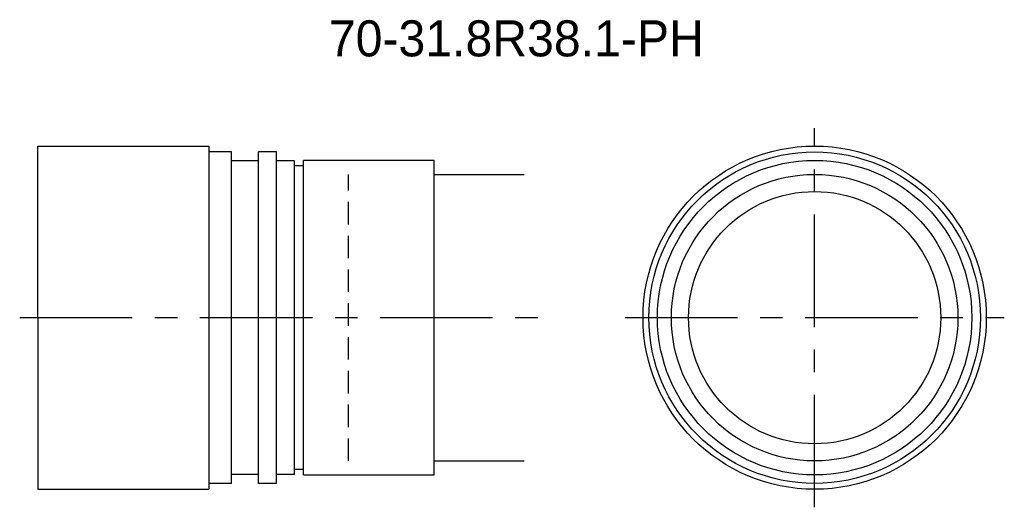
# Model space of a CAD drawing. Extents: x -63 to 46, y -45 to 9.
import ezdxf
from ezdxf.enums import TextEntityAlignment as Align

# ---------------------------------------------------------------- set-up
doc = ezdxf.new("R2010")
doc.units = 0
doc.header["$LTSCALE"] = 10
doc.linetypes.add('CENTER', pattern=[2, 1.25, -0.25, 0.25, -0.25])
doc.linetypes.add('HIDDEN', pattern=[0.375, 0.25, -0.125])
doc.layers.get('0').update_dxf_attribs({"linetype": 'CONTINUOUS'})
for name, color, linetype in [('HOJO', 4, 'CONTINUOUS'), ('L-CENTER', 1, 'CENTER'), ('L-HIDDEN', 3, 'HIDDEN')]:
    doc.layers.add(name, color=color, linetype=linetype)

msp = doc.modelspace()

# ---------------------------------------------------------------- linework, layer by layer
for p, q in [((-61.08, -4.66), (-42.08, -4.66)), ((-61.08, -23.71), (-61.08, -4.66)), ((-42.08, -4.66), (-42.08, -42.76)), ((-39.58, -5.31), (-42.08, -5.31)), ((-39.58, -42.11), (-39.58, -5.31)), ((-36.58, -42.11), (-36.58, -5.31)), ((-34.58, -5.31), (-36.58, -5.31)), ((-34.58, -42.11), (-34.58, -5.31)), ((-36.58, -6.31), (-39.58, -6.31)), ((-32.58, -6.31), (-34.58, -6.31)), ((-32.58, -41.11), (-32.58, -6.31)), ((-31.58, -41.16), (-31.58, -6.26)), ((-17.08, -6.26), (-31.58, -6.26)), ((-17.08, -41.16), (-17.08, -6.26)), ((-31.58, -6.86), (-32.58, -6.86)), ((-61.08, -23.71), (-61.08, -42.76)), ((-36.58, -41.11), (-39.58, -41.11)), ((-32.58, -41.11), (-34.58, -41.11)), ((-31.58, -40.56), (-32.58, -40.56)), ((-31.58, -41.16), (-17.08, -41.16)), ((-39.58, -42.11), (-42.08, -42.11)), ((-34.58, -42.11), (-36.58, -42.11)), ((-61.08, -42.76), (-42.08, -42.76))]:
    msp.add_line(p, q)
for radius in [19.05, 18.4, 17.45, 15.9, 14]:
    msp.add_circle((25.16, -23.71), radius)
at = {"layer": 'HOJO'}
for p, q in [((-17.08, -7.81), (-7.08, -7.81)), ((-17.08, -39.61), (-7.08, -39.61))]:
    msp.add_line(p, q, dxfattribs=at)
at = {"layer": 'L-CENTER'}
for p, q in [((25.16, -44.76), (25.16, -2.66)), ((-63.08, -23.71), (-5.08, -23.71)), ((4.11, -23.71), (46.21, -23.71))]:
    msp.add_line(p, q, dxfattribs=at)
at = {"layer": 'L-HIDDEN'}
msp.add_line((-26.58, -39.61), (-26.58, -7.81), dxfattribs=at)

# ---------------------------------------------------------------- texts
at = {"layer": 'HOJO'}
msp.add_text('70-31.8R38.1-PH', height=4, dxfattribs=at).set_placement((-7.95, 7.29), align=Align.MIDDLE_CENTER)

doc.saveas('drawing.dxf')
